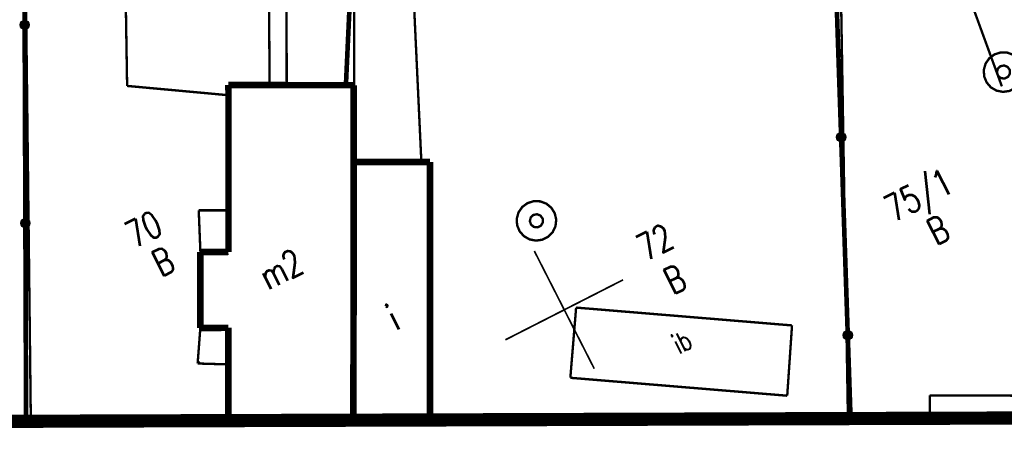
# Model space of a CAD drawing. Extents: x 0 to 7432618, y -40 to 5712028.
# Tile 82 of 165: x 7431326 to 7431363, y 5711623 to 5711639. Entities that reach past the tile are written whole.
import ezdxf
from ezdxf.enums import TextEntityAlignment as Align

# ---------------------------------------------------------------- set-up
doc = ezdxf.new("R2010")
doc.units = 0
doc.header["$MEASUREMENT"] = 0
doc.linetypes.add('0', pattern=[1.5, 1, -0.5])
doc.linetypes.add('3901', pattern=[0])
for name, color, linetype in [('Dzialki', 7, 'Continuous'), ('EGBB_E_T_0', 7, 'Continuous'), ('EGBB_L_0', 7, 'Continuous'), ('EGBE_L_3', 7, 'Continuous'), ('Numery_dzialek', 7, 'Continuous'), ('OTD_E_T_7', 7, 'Continuous'), ('OTD_L_14', 7, 'Continuous'), ('OTO_L_0', 7, 'Continuous'), ('P_SUTP_L_0', 7, 'Continuous'), ('SUGP_L_0', 7, 'Continuous'), ('SUKP_L_0', 7, 'Continuous'), ('SUW_T_3', 7, 'Continuous'), ('SUWP_L_0', 7, 'Continuous'), ('Uzytki', 7, 'Continuous'), ('zakres', 7, 'Continuous')]:
    doc.layers.add(name, color=color, linetype=linetype)
doc.styles.add('STYL_ARIAL', font='simplex', dxfattribs={"width": 0.75, "oblique": 0.1})

msp = doc.modelspace()

# ---------------------------------------------------------------- linework, layer by layer
at = {"layer": 'Dzialki', "color": 18, "true_color": 0x000000, "const_width": 0.09}
for points in [[(7431325.964, 5711624.043), (7431325.61, 5711654.88)], [(7431338.199, 5711624.083), (7431338.226, 5711654.945)], [(7431356.907, 5711624.145), (7431356.616, 5711641.936)], [(7431360.005, 5711625.021), (7431371.288, 5711624.99)], [(7431360.017, 5711624.155), (7431360.005, 5711625.021)]]:
    msp.add_lwpolyline(points, dxfattribs=at)
at = {"layer": 'EGBB_L_0', "color": 18, "true_color": 0x000000, "const_width": 0.25}
for points in [[(7431338.189, 5711636.762), (7431333.448, 5711636.765)], [(7431333.448, 5711636.765), (7431333.449, 5711630.454)], [(7431338.192, 5711633.854), (7431338.189, 5711636.762)], [(7431338.179, 5711624.083), (7431338.192, 5711633.854)], [(7431341.077, 5711633.857), (7431338.192, 5711633.854)], [(7431341.075, 5711624.093), (7431341.077, 5711633.857)], [(7431332.385, 5711630.45), (7431332.383, 5711627.574)], [(7431333.449, 5711630.454), (7431332.385, 5711630.45)], [(7431332.383, 5711627.574), (7431333.447, 5711627.579)], [(7431333.447, 5711627.579), (7431333.445, 5711624.067)]]:
    msp.add_lwpolyline(points, dxfattribs=at)
at = {"layer": 'EGBE_L_3', "color": 18, "true_color": 0x000000, "const_width": 0.09}
for points in [[(7431332.322, 5711632.026), (7431332.385, 5711630.45)], [(7431333.449, 5711632.025), (7431332.322, 5711632.026)], [(7431333.449, 5711630.454), (7431333.449, 5711632.025)], [(7431332.385, 5711630.45), (7431332.466, 5711630.535)], [(7431332.385, 5711630.45), (7431333.449, 5711630.454)], [(7431332.383, 5711627.574), (7431332.28, 5711626.229)], [(7431333.447, 5711627.579), (7431332.383, 5711627.574)], [(7431333.446, 5711626.195), (7431333.447, 5711627.579)], [(7431332.28, 5711626.229), (7431332.363, 5711626.296)], [(7431332.28, 5711626.229), (7431333.446, 5711626.195)]]:
    msp.add_lwpolyline(points, dxfattribs=at)
at = {"layer": 'OTD_L_14', "color": 18, "true_color": 0x000000, "const_width": 0.09}
for points in [[(7431346.614, 5711628.345), (7431346.395, 5711625.688)], [(7431354.79, 5711627.67), (7431346.614, 5711628.345)], [(7431354.608, 5711625.01), (7431354.79, 5711627.67)], [(7431346.395, 5711625.688), (7431354.608, 5711625.01)]]:
    msp.add_lwpolyline(points, dxfattribs=at)
at = {"layer": 'OTO_L_0', "color": 18, "linetype": '3901', "true_color": 0x000000, "const_width": 0.175}
for points in [[(7431337.896, 5711636.762), (7431338.392, 5711647.536)], [(7431325.784, 5711624.042), (7431325.711, 5711644.481)], [(7431356.399, 5711642.291), (7431357.007, 5711624.145)]]:
    msp.add_lwpolyline(points, dxfattribs=at)
at = {"layer": 'OTO_L_0', "color": 18, "true_color": 0x000000}
for centre, radius in [((7431325.73, 5711639.042), 0.175), ((7431325.73, 5711639.042), 0.158), ((7431325.73, 5711639.042), 0.14), ((7431325.73, 5711639.042), 0.122), ((7431325.73, 5711639.042), 0.105), ((7431325.73, 5711639.042), 0.0875), ((7431325.73, 5711639.042), 0.07), ((7431325.73, 5711639.042), 0.0525), ((7431325.73, 5711639.042), 0.035), ((7431356.65, 5711634.795), 0.175), ((7431356.65, 5711634.795), 0.158), ((7431356.65, 5711634.795), 0.14), ((7431356.65, 5711634.795), 0.122), ((7431356.65, 5711634.795), 0.105), ((7431356.65, 5711634.795), 0.0875), ((7431356.65, 5711634.795), 0.07), ((7431356.65, 5711634.795), 0.0525), ((7431356.65, 5711634.795), 0.035), ((7431325.757, 5711631.542), 0.175), ((7431325.757, 5711631.542), 0.158), ((7431325.757, 5711631.542), 0.14), ((7431325.757, 5711631.542), 0.122), ((7431325.757, 5711631.542), 0.105), ((7431325.757, 5711631.542), 0.0875), ((7431325.757, 5711631.542), 0.07), ((7431325.757, 5711631.542), 0.0525), ((7431325.757, 5711631.542), 0.035), ((7431356.901, 5711627.299), 0.175), ((7431356.901, 5711627.299), 0.158), ((7431356.901, 5711627.299), 0.14), ((7431356.901, 5711627.299), 0.122), ((7431356.901, 5711627.299), 0.105), ((7431356.901, 5711627.299), 0.0875), ((7431356.901, 5711627.299), 0.07), ((7431356.901, 5711627.299), 0.0525), ((7431356.901, 5711627.299), 0.035)]:
    msp.add_circle(centre, radius, dxfattribs=at)
at = {"layer": 'P_SUTP_L_0', "color": 30, "linetype": '0', "true_color": 0xff9100, "const_width": 0.09}
msp.add_lwpolyline([(7431362.737, 5711636.716), (7431356.089, 5711654.901)], dxfattribs=at)
at = {"layer": 'SUGP_L_0', "color": 56, "true_color": 0x808000, "const_width": 0.09}
for points in [[(7431329.61, 5711636.734), (7431329.484, 5711644.526)], [(7431333.448, 5711636.382), (7431329.61, 5711636.734)]]:
    msp.add_lwpolyline(points, dxfattribs=at)
at = {"layer": 'SUKP_L_0', "color": 36, "true_color": 0x803300, "const_width": 0.09}
for points in [[(7431335.653, 5711636.764), (7431335.631, 5711651.855)], [(7431340.753, 5711633.857), (7431340.12, 5711647.397)]]:
    msp.add_lwpolyline(points, dxfattribs=at)
at = {"layer": 'SUW_T_3', "color": 5, "true_color": 0x0000ff, "const_width": 0.09}
for points in [[(7431362.458, 5711637.927), (7431362.693, 5711638.001), (7431362.94, 5711637.995), (7431363.172, 5711637.909), (7431363.363, 5711637.752), (7431363.493, 5711637.542), (7431363.547, 5711637.302), (7431363.521, 5711637.056), (7431363.416, 5711636.833), (7431363.244, 5711636.655), (7431363.024, 5711636.543), (7431362.78, 5711636.508), (7431362.537, 5711636.555), (7431362.323, 5711636.678), (7431362.161, 5711636.864), (7431362.067, 5711637.092), (7431362.053, 5711637.339), (7431362.119, 5711637.576), (7431362.259, 5711637.78), (7431362.458, 5711637.927)], [(7431362.685, 5711637.481), (7431362.824, 5711637.507), (7431362.954, 5711637.454), (7431363.035, 5711637.339), (7431363.041, 5711637.198), (7431362.97, 5711637.076), (7431362.845, 5711637.013), (7431362.705, 5711637.027), (7431362.594, 5711637.114), (7431362.549, 5711637.248), (7431362.583, 5711637.384), (7431362.685, 5711637.481)], [(7431344.77, 5711632.297), (7431345.006, 5711632.372), (7431345.253, 5711632.366), (7431345.484, 5711632.28), (7431345.675, 5711632.123), (7431345.805, 5711631.913), (7431345.86, 5711631.672), (7431345.833, 5711631.427), (7431345.728, 5711631.203), (7431345.557, 5711631.026), (7431345.337, 5711630.914), (7431345.092, 5711630.879), (7431344.85, 5711630.926), (7431344.636, 5711631.049), (7431344.473, 5711631.235), (7431344.379, 5711631.463), (7431344.365, 5711631.709), (7431344.432, 5711631.947), (7431344.572, 5711632.151), (7431344.77, 5711632.297)], [(7431344.997, 5711631.852), (7431345.136, 5711631.878), (7431345.266, 5711631.825), (7431345.347, 5711631.71), (7431345.353, 5711631.569), (7431345.282, 5711631.447), (7431345.157, 5711631.383), (7431345.017, 5711631.397), (7431344.906, 5711631.485), (7431344.861, 5711631.618), (7431344.895, 5711631.755), (7431344.997, 5711631.852)]]:
    msp.add_lwpolyline(points, dxfattribs=at)
at = {"layer": 'SUWP_L_0', "color": 5, "true_color": 0x0000ff, "const_width": 0.09}
msp.add_lwpolyline([(7431335.004, 5711636.764), (7431334.959, 5711644.916)], dxfattribs=at)
at = {"layer": 'zakres', "color": 18, "linetype": '0', "true_color": 0x000000, "const_width": 0.5}
msp.add_lwpolyline([(7431170.861, 5711694.664), (7431172.664, 5711623.536), (7431599.413, 5711624.947), (7431599.511, 5711698.029), (7431170.861, 5711694.664)], dxfattribs=at)
at = {"layer": 'zakres', "color": 18, "true_color": 0x000000, "const_width": 0.065}
for points in [[(7431347.3, 5711626.034), (7431345.03, 5711630.489)], [(7431343.938, 5711627.126), (7431348.393, 5711629.396)]]:
    msp.add_lwpolyline(points, dxfattribs=at)
at = {"layer": 'zakres', "color": 18, "true_color": 0x000000}
msp.add_point((7431346.165, 5711628.261), dxfattribs=at)

# ---------------------------------------------------------------- texts
at = {"layer": 'EGBB_E_T_0', "color": 18, "true_color": 0x000000, "style": 'STYL_ARIAL', "width": 0.75}
for s, p in [('m2', (7431335.433, 5711629.803)), ('i', (7431339.668, 5711627.97))]:
    msp.add_text(s, height=1, rotation=27, dxfattribs=at).set_placement(p, align=Align.MIDDLE_CENTER)
at = {"layer": 'Numery_dzialek', "color": 18, "true_color": 0x000000, "style": 'STYL_ARIAL', "width": 0.75}
for s, p in [('75/1', (7431358.183, 5711632.457)), ('70', (7431329.438, 5711631.471)), ('72', (7431348.8, 5711630.979))]:
    msp.add_text(s, height=1, rotation=27, dxfattribs=at).set_placement(p, align=Align.TOP_LEFT)
at = {"layer": 'OTD_E_T_7', "color": 18, "true_color": 0x000000, "style": 'STYL_ARIAL', "width": 0.75}
msp.add_text('ib', height=0.75, rotation=27, dxfattribs=at).set_placement((7431350.331, 5711626.902), align=Align.MIDDLE_LEFT)
at = {"layer": 'Uzytki', "color": 96, "true_color": 0x008000, "style": 'STYL_ARIAL', "width": 0.75}
for p in [(7431360.685, 5711630.571), (7431331.337, 5711629.379), (7431350.714, 5711628.706)]:
    msp.add_text('B', height=1, rotation=27, dxfattribs=at).set_placement(p, align=Align.BOTTOM_CENTER)

doc.saveas('drawing.dxf')
